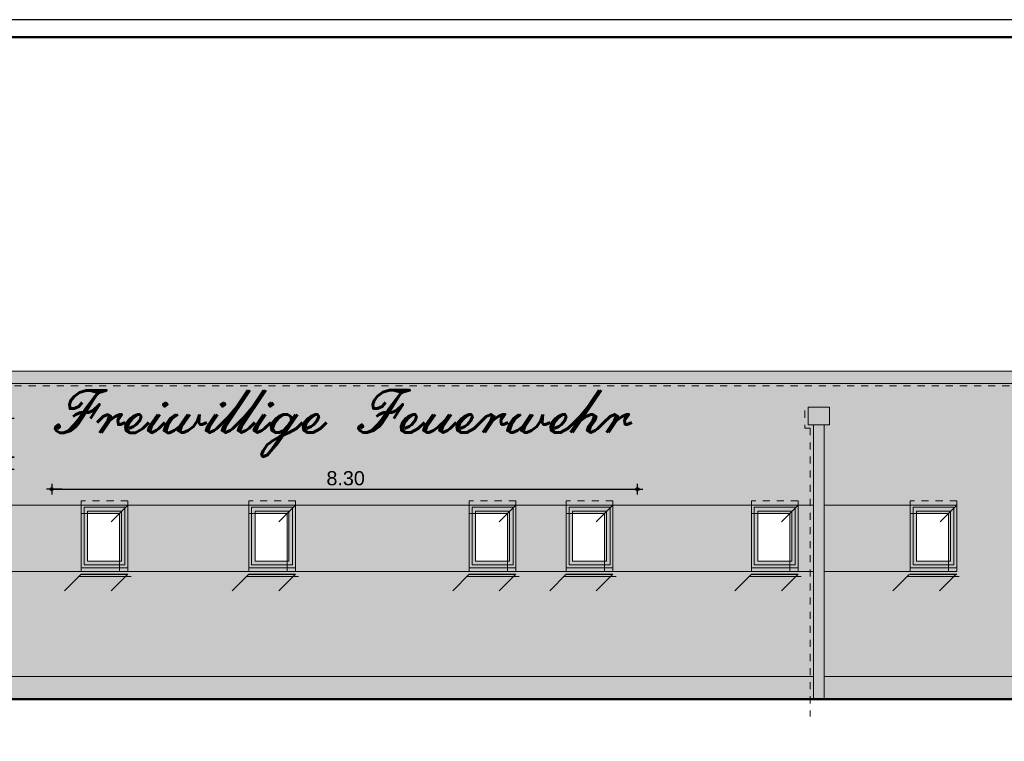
# Model space of a CAD drawing. Header units: metres. Extents: x 1169 to 1496, y -112 to 50.
# Tile 177 of 256: x 1362 to 1376, y -63 to -53. Entities that reach past the tile are written whole.
import ezdxf

# ---------------------------------------------------------------- set-up
doc = ezdxf.new("R2010")
doc.units = ezdxf.units.M
doc.header["$XCLIPFRAME"] = 2
doc.header["$PDMODE"] = 65
for name, pattern in [('AUSGEZOGEN', [0]), ('PUNKT2_S9', [0.0015, 0, -0.0015]), ('STRICHLINIE_S4', [0.4, 0.3, -0.1]), ('VERDECKT2_S2', [0.15, 0.1, -0.05])]:
    doc.linetypes.add(name, pattern=pattern)
for name, color, linetype, lineweight in [('XR$1$Legende', 4, 'AUSGEZOGEN', 13), ('XR$2$Ansicht', 1, 'AUSGEZOGEN', 50), ('XR$2$Design', 4, 'AUSGEZOGEN', 13), ('XR$2$Filling', 4, 'AUSGEZOGEN', 13), ('XR$2$Maßlinie 1_50', 7, 'AUSGEZOGEN', 25), ('XR$2$Türen', 3, 'AUSGEZOGEN', 18), ('XR$2$Wegeflächen', 4, 'AUSGEZOGEN', 13), ('XR$3$Ansicht', 1, 'AUSGEZOGEN', 50), ('XR$3$Muster', 4, 'AUSGEZOGEN', 13), ('XR$3$Möblierung', 4, 'AUSGEZOGEN', 13), ('XR$4$Ansicht', 1, 'AUSGEZOGEN', 50), ('XR$4$Muster', 4, 'AUSGEZOGEN', 13), ('XR$4$Möblierung', 4, 'AUSGEZOGEN', 13), ('XR$5$Möblierung', 4, 'AUSGEZOGEN', 13), ('XR$5$STANDARD_1', 7, 'AUSGEZOGEN', 25)]:
    doc.layers.add(name, color=color, linetype=linetype, lineweight=lineweight)
doc.styles.add('ARIAL', font='arial.ttf')
doc.styles.add('SCRIPTC', font='scriptc_.ttf')
doc.dimstyles.new('DIMSTYLE_3', dxfattribs={"dimtxt": 0.2, "dimasz": 0.15, "dimexe": 0, "dimexo": 1e-06, "dimgap": 0.1, "dimtad": 2, "dimdec": 1, "dimlfac": 100, "dimrnd": 0.5, "dimzin": 4, "dimdsep": 46, "dimtxsty": 'ARIAL', "dimblk1": 'ALL_ML_KREIS', "dimblk2": 'ALL_ML_KREIS', "dimsah": 1, "dimcen": 0, "dimse1": 1, "dimse2": 1, "dimclrd": 7, "dimclre": 7, "dimclrt": 7, "dimadec": 0, "dimazin": 0, "dimtfac": 1, "dimtdec": 0, "dimtix": 1, "dimtmove": 2, "dimatfit": 3, "dimfxl": 0, "dimtvp": 1.2, "dimtzin": 0, "dimlwd": 0, "dimlwe": 25, "dimarcsym": 0})
doc.dimstyles.new('DIMSTYLE_6', dxfattribs={"dimtxt": 0.2, "dimasz": 0.15, "dimexe": 0, "dimexo": 1e-06, "dimgap": 0.1, "dimtad": 2, "dimrnd": 0.005, "dimzin": 4, "dimdsep": 46, "dimtxsty": 'ARIAL', "dimblk1": 'ALL_ML_KREIS', "dimblk2": 'ALL_ML_KREIS', "dimsah": 1, "dimcen": 0, "dimse1": 1, "dimse2": 1, "dimclrd": 7, "dimclre": 7, "dimclrt": 7, "dimadec": 0, "dimazin": 0, "dimtfac": 1, "dimtdec": 0, "dimtix": 1, "dimtmove": 2, "dimatfit": 3, "dimfxl": 0, "dimtzin": 0, "dimlwd": 0, "dimlwe": 25, "dimarcsym": 0})
picture_1 = doc.add_image_def('image1.tif', size_in_pixel=(512, 512))

# ---------------------------------------------------------------- blocks, each defined once
blk = doc.blocks.new('ALL_ML_KREIS')
at = {"color": 0, "linetype": 'ByBlock', "lineweight": -2}
for p, q in [((-1, 0), (0.5, 0)), ((0, -0.5), (0, 0.5))]:
    blk.add_line(p, q, dxfattribs=at)
blk.add_circle((0, 0), 0.15, dxfattribs=at)
blk = doc.blocks.new('*D110')
at = {"layer": 'DEFPOINTS', "color": 7, "linetype": 'AUSGEZOGEN', "lineweight": 25, "transparency": 33554687}
for p in [(1362.635, -58.811), (1370.937, -58.907), (1362.635, -59.269)]:
    blk.add_point(p, dxfattribs=at)
at = {"layer": 'XR$2$Maßlinie 1_50', "color": 7, "linetype": 'AUSGEZOGEN', "lineweight": -2, "transparency": 33554687}
blk.add_line((1362.635, -59.269), (1370.937, -59.269), dxfattribs=at)
at = {"layer": 'XR$2$Maßlinie 1_50', "color": 7, "linetype": 'AUSGEZOGEN', "lineweight": 25, "transparency": 33554687, "xscale": 0.15, "yscale": 0.15, "zscale": 0.15, "rotation": 180}
blk.add_blockref('ALL_ML_KREIS', (1362.635, -59.269), dxfattribs=at)
at = {"layer": 'XR$2$Maßlinie 1_50', "color": 7, "linetype": 'AUSGEZOGEN', "lineweight": 25, "transparency": 33554687, "xscale": 0.15, "yscale": 0.15, "zscale": 0.15}
blk.add_blockref('ALL_ML_KREIS', (1370.937, -59.269), dxfattribs=at)
at = {"layer": 'XR$2$Maßlinie 1_50', "color": 7, "linetype": 'AUSGEZOGEN', "lineweight": 25, "transparency": 33554687, "insert": (1366.801, -59.115), "char_height": 0.2, "width": 0.8, "attachment_point": 5, "style": 'ARIAL'}
blk.add_mtext('\\A1;{\\A1;{8.30\\H0.132000;\\S^ ;}}', dxfattribs=at)
blk = doc.blocks.new('*D111')
at = {"layer": 'DEFPOINTS', "color": 7, "linetype": 'AUSGEZOGEN', "lineweight": 25, "transparency": 33554687}
for p in [(1362.609, -58.817), (1362.027, -58.986), (1365.707, -58.986)]:
    blk.add_point(p, dxfattribs=at)
at = {"layer": 'XR$2$Maßlinie 1_50', "color": 7, "linetype": 'AUSGEZOGEN', "lineweight": -2, "transparency": 33554687}
blk.add_line((1362.027, -58.986), (1362.027, -58.817), dxfattribs=at)
at = {"layer": 'XR$2$Maßlinie 1_50', "color": 7, "linetype": 'AUSGEZOGEN', "lineweight": 25, "transparency": 33554687, "xscale": 0.15, "yscale": 0.15, "zscale": 0.15}
for p, rotation in [((1362.027, -58.817), 90), ((1362.027, -58.986), 270)]:
    blk.add_blockref('ALL_ML_KREIS', p, dxfattribs=dict(at, rotation=rotation))
at = {"layer": 'XR$2$Maßlinie 1_50', "color": 7, "linetype": 'AUSGEZOGEN', "lineweight": 25, "transparency": 33554687, "insert": (1361.802, -58.911), "char_height": 0.2, "width": 0.8, "attachment_point": 5, "rotation": 90, "style": 'ARIAL'}
blk.add_mtext('\\A1;{\\A1;{17\\H0.132000;\\S^ ;}}', dxfattribs=at)
blk = doc.blocks.new('*D112')
at = {"layer": 'DEFPOINTS', "color": 7, "linetype": 'AUSGEZOGEN', "lineweight": 25, "transparency": 33554687}
for p in [(1362.819, -58.269), (1362.027, -58.817), (1362.609, -58.817)]:
    blk.add_point(p, dxfattribs=at)
at = {"layer": 'XR$2$Maßlinie 1_50', "color": 7, "linetype": 'AUSGEZOGEN', "lineweight": -2, "transparency": 33554687}
blk.add_line((1362.027, -58.817), (1362.027, -58.269), dxfattribs=at)
at = {"layer": 'XR$2$Maßlinie 1_50', "color": 7, "linetype": 'AUSGEZOGEN', "lineweight": 25, "transparency": 33554687, "xscale": 0.15, "yscale": 0.15, "zscale": 0.15}
for p, rotation in [((1362.027, -58.269), 90), ((1362.027, -58.817), 270)]:
    blk.add_blockref('ALL_ML_KREIS', p, dxfattribs=dict(at, rotation=rotation))
at = {"layer": 'XR$2$Maßlinie 1_50', "color": 7, "linetype": 'AUSGEZOGEN', "lineweight": 25, "transparency": 33554687, "insert": (1361.873, -58.553), "char_height": 0.2, "width": 0.8, "attachment_point": 5, "rotation": 90, "style": 'ARIAL'}
blk.add_mtext('\\A1;{\\A1;{55\\H0.132000;\\S^ ;}}', dxfattribs=at)

msp = doc.modelspace()

# ---------------------------------------------------------------- hatches: boundary and pattern name
at = {"layer": 'XR$3$Muster', "linetype": 'AUSGEZOGEN', "lineweight": 13, "transparency": 33554687}
msp.add_hatch(color=252, dxfattribs=at).paths.add_polyline_path([(1373.3581, -58.3558), (1373.6581, -58.3558), (1373.6581, -58.1058), (1373.3581, -58.1058)])
h = msp.add_hatch(color=7, dxfattribs=at)
h.set_gradient(color1=(199, 199, 199), color2=(48, 48, 48), one_color=1, name='INVCYLINDER')
h.paths.add_polyline_path([(1373.4331, -62.2451), (1373.5831, -62.2451), (1373.5831, -58.3558), (1373.4331, -58.3558)], flags=0)
at = {"layer": 'XR$3$Möblierung', "linetype": 'AUSGEZOGEN', "lineweight": 13, "true_color": 0x9f9d98, "transparency": 33554687}
msp.add_hatch(color=253, dxfattribs=at).paths.add_polyline_path([(1387.0881, -57.7724), (1387.0881, -57.5951), (1359.8411, -57.5951), (1356.6825, -57.5964), (1356.6825, -57.7724)])
at = {"layer": 'XR$4$Muster', "linetype": 'AUSGEZOGEN', "lineweight": 13, "transparency": 33554687}
msp.add_hatch(color=250, dxfattribs=at).paths.add_polyline_path([(1373.3065, -58.1575), (1373.3581, -58.1058), (1373.3581, -58.3558), (1373.4331, -58.3558), (1373.4331, -62.2451), (1373.3815, -62.2451), (1373.3815, -58.4075), (1373.3065, -58.4075)], flags=16)
for points in [[(1360.5296, -61.9251), (1360.5296, -61.9651), (1373.3815, -61.9651), (1373.3815, -61.9251)], [(1373.5831, -61.9251), (1373.5831, -61.9651), (1378.4281, -61.9651), (1378.4281, -61.9251)]]:
    msp.add_hatch(color=250, dxfattribs=at).paths.add_polyline_path(points)
at = {"layer": 'XR$4$Möblierung', "linetype": 'AUSGEZOGEN', "lineweight": 13, "transparency": 33554687}
for color, points in [(59, [(1387.0581, -57.7724), (1356.7081, -57.7724), (1356.7081, -57.8024), (1387.0581, -57.8024)]), (250, [(1363.0531, -59.6124), (1363.5958, -59.6124), (1363.5958, -60.4351), (1363.7131, -60.4351), (1363.7131, -59.4951), (1363.0531, -59.4951)]), (250, [(1365.4281, -59.6124), (1365.9708, -59.6124), (1365.9708, -60.4351), (1366.0881, -60.4351), (1366.0881, -59.4951), (1365.4281, -59.4951)]), (250, [(1368.5531, -59.6124), (1369.0958, -59.6124), (1369.0958, -60.4351), (1369.2131, -60.4351), (1369.2131, -59.4951), (1368.5531, -59.4951)]), (250, [(1369.9281, -59.6124), (1370.4708, -59.6124), (1370.4708, -60.4351), (1370.5881, -60.4351), (1370.5881, -59.4951), (1369.9281, -59.4951)]), (250, [(1372.5531, -59.6124), (1373.0958, -59.6124), (1373.0958, -60.4351), (1373.2131, -60.4351), (1373.2131, -59.4951), (1372.5531, -59.4951)]), (250, [(1374.8031, -59.6124), (1375.3458, -59.6124), (1375.3458, -60.4351), (1375.4631, -60.4351), (1375.4631, -59.4951), (1374.8031, -59.4951)]), (250, [(1374.7621, -60.5055), (1375.4221, -60.5055), (1375.4526, -60.4751), (1374.7926, -60.4751)])]:
    msp.add_hatch(color=color, dxfattribs=at).paths.add_polyline_path(points)
at = {"layer": 'XR$4$Möblierung', "linetype": 'STRICHLINIE_S4', "lineweight": 13, "transparency": 33554687}
for points in [[(1363.0531, -60.4751), (1360.6781, -60.4751), (1360.6477, -60.5055), (1363.0531, -60.5055)], [(1365.4281, -60.4751), (1363.0531, -60.4751), (1363.0227, -60.5055), (1365.4281, -60.5055)], [(1368.5531, -60.4751), (1365.4281, -60.4751), (1365.3977, -60.5055), (1368.5531, -60.5055)], [(1369.9281, -60.4751), (1368.5531, -60.4751), (1368.5227, -60.5055), (1369.9281, -60.5055)], [(1372.5531, -60.4751), (1369.9281, -60.4751), (1369.8977, -60.5055), (1372.5531, -60.5055)], [(1373.4331, -60.4751), (1372.5526, -60.4751), (1372.5221, -60.5055), (1373.4331, -60.5055)], [(1374.7926, -60.5055), (1374.7926, -60.4751), (1373.5831, -60.4751), (1373.5831, -60.5055)]]:
    msp.add_hatch(color=250, dxfattribs=at).paths.add_polyline_path(points)
at = {"layer": 'XR$5$Möblierung', "linetype": 'AUSGEZOGEN', "lineweight": 13, "true_color": 0xe1d7c9, "transparency": 33554687}
h = msp.add_hatch(color=254, dxfattribs=at)
h.paths.add_polyline_path([(1386.08, -58.1575), (1386.1317, -58.1058), (1386.4317, -58.1058), (1386.4317, -58.3558), (1386.3567, -58.3558), (1386.3567, -58.9251), (1387.0581, -58.9251), (1387.0581, -57.8024), (1356.7681, -57.8024), (1356.7681, -61.9251), (1360.3279, -61.9251), (1360.3279, -60.4351), (1357.9281, -60.4351), (1357.9281, -59.4951), (1360.3279, -59.4951), (1360.3279, -58.4075), (1360.2529, -58.4075), (1360.2529, -58.1575), (1360.3046, -58.1058), (1360.6046, -58.1058), (1360.6046, -58.3558), (1360.5296, -58.3558), (1360.5296, -59.4951), (1373.3815, -59.4951), (1373.3815, -58.4075), (1373.3065, -58.4075), (1373.3065, -58.1575), (1373.3581, -58.1058), (1373.6581, -58.1058), (1373.6581, -58.3558), (1373.5831, -58.3558), (1373.5831, -59.4951), (1375.4631, -59.4951), (1375.4631, -60.4351), (1373.5831, -60.4351), (1373.5831, -61.9251), (1376.8281, -61.9251), (1376.8281, -58.9251), (1386.155, -58.9251), (1386.155, -58.4075), (1386.08, -58.4075)])
h.paths.add_polyline_path([(1360.5296, -60.4351), (1360.5296, -61.9251), (1373.3815, -61.9251), (1373.3815, -60.4351)])
h.paths.add_polyline_path([(1386.8281, -62.2451), (1386.8281, -59.0317), (1386.4281, -59.0317), (1386.4281, -62.2451)])
h.paths.add_polyline_path([(1375.4221, -60.5055), (1374.7621, -60.5055), (1374.7926, -60.4751), (1375.4526, -60.4751)], flags=16)
h.paths.add_polyline_path([(1357.9281, -60.4751), (1358.5881, -60.4751), (1358.5577, -60.5055), (1357.8977, -60.5055)], flags=16)
h.paths.add_polyline_path([(1360.6781, -60.4751), (1361.3381, -60.4751), (1361.3077, -60.5055), (1360.6477, -60.5055)], flags=16)
h.paths.add_polyline_path([(1373.1821, -60.5055), (1372.5221, -60.5055), (1372.5526, -60.4751), (1373.2126, -60.4751)], flags=16)
h.paths.add_polyline_path([(1370.5577, -60.5055), (1369.8977, -60.5055), (1369.9281, -60.4751), (1370.5881, -60.4751)], flags=16)
h.paths.add_polyline_path([(1369.1827, -60.5055), (1368.5227, -60.5055), (1368.5531, -60.4751), (1369.2131, -60.4751)], flags=16)
h.paths.add_polyline_path([(1366.0577, -60.5055), (1365.3977, -60.5055), (1365.4281, -60.4751), (1366.0881, -60.4751)], flags=16)
h.paths.add_polyline_path([(1363.6827, -60.5055), (1363.0227, -60.5055), (1363.0531, -60.4751), (1363.7131, -60.4751)], flags=16)
at = {"layer": 'XR$5$Möblierung', "linetype": 'AUSGEZOGEN', "lineweight": 13, "true_color": 0x861922, "transparency": 33554687}
for points in [[(1363.0531, -60.4351), (1363.0531, -59.4951), (1361.3381, -59.4951), (1361.3381, -60.4351)], [(1365.4281, -59.4951), (1363.7131, -59.4951), (1363.7131, -60.4351), (1365.4281, -60.4351)], [(1368.5531, -60.4351), (1368.5531, -59.4951), (1366.0881, -59.4951), (1366.0881, -60.4351)], [(1369.2131, -60.4351), (1369.9281, -60.4351), (1369.9281, -59.4951), (1369.2131, -59.4951)], [(1372.5531, -60.4351), (1372.5531, -59.4951), (1370.5881, -59.4951), (1370.5881, -60.4351)], [(1373.3815, -59.4951), (1373.2131, -59.4951), (1373.2131, -60.4351), (1373.3815, -60.4351)], [(1374.8031, -60.4351), (1374.8031, -59.4951), (1373.5831, -59.4951), (1373.5831, -60.4351)]]:
    msp.add_hatch(color=246, dxfattribs=at).paths.add_polyline_path(points)
at = {"layer": 'XR$5$Möblierung', "linetype": 'AUSGEZOGEN', "lineweight": 13, "true_color": 0x6b665e, "transparency": 33554687}
for points in [[(1363.5958, -60.2901), (1363.1431, -60.2901), (1363.1431, -59.6124), (1363.0531, -59.6124), (1363.0531, -60.4351), (1363.5958, -60.4351)], [(1365.9708, -60.2901), (1365.5181, -60.2901), (1365.5181, -59.6124), (1365.4281, -59.6124), (1365.4281, -60.4351), (1365.9708, -60.4351)], [(1369.0958, -60.2901), (1368.6431, -60.2901), (1368.6431, -59.6124), (1368.5531, -59.6124), (1368.5531, -60.4351), (1369.0958, -60.4351)], [(1370.4708, -60.2901), (1370.0181, -60.2901), (1370.0181, -59.6124), (1369.9281, -59.6124), (1369.9281, -60.4351), (1370.4708, -60.4351)], [(1373.0958, -60.2901), (1372.6431, -60.2901), (1372.6431, -59.6124), (1372.5531, -59.6124), (1372.5531, -60.4351), (1373.0958, -60.4351)], [(1375.3458, -60.2901), (1374.8931, -60.2901), (1374.8931, -59.6124), (1374.8031, -59.6124), (1374.8031, -60.4351), (1375.3458, -60.4351)]]:
    msp.add_hatch(color=251, dxfattribs=at).paths.add_polyline_path(points)
at = {"layer": 'XR$5$Möblierung', "linetype": 'AUSGEZOGEN', "lineweight": 13, "true_color": 0xc1b7a5, "transparency": 33554687}
for points in [[(1373.3815, -61.9651), (1360.5296, -61.9651), (1360.5296, -62.2451), (1373.3815, -62.2451)], [(1373.5831, -62.2451), (1376.7881, -62.2451), (1376.7881, -61.9651), (1373.5831, -61.9651)]]:
    msp.add_hatch(color=253, dxfattribs=at).paths.add_polyline_path(points)

# ---------------------------------------------------------------- linework, layer by layer
at = {"layer": 'XR$1$Legende', "color": 6, "linetype": 'AUSGEZOGEN', "lineweight": 25, "transparency": 33554687}
msp.add_lwpolyline([(1337.4935, -87.6131), (1396.9435, -87.6131), (1396.9435, -52.6131), (1337.4935, -52.6131), (1337.4935, -87.6131)], close=True, dxfattribs=at)
at = {"layer": 'XR$1$Legende', "color": 1, "linetype": 'AUSGEZOGEN', "lineweight": 50, "transparency": 33554687}
msp.add_lwpolyline([(1338.4935, -87.3631), (1396.6935, -87.3631), (1396.6935, -52.8631), (1338.4935, -52.8631), (1338.4935, -87.3631)], close=True, dxfattribs=at)
at = {"layer": 'XR$2$Ansicht', "color": 4, "linetype": 'AUSGEZOGEN', "lineweight": 13, "transparency": 33554687}
for p, q in [((1356.6825, -57.5951), (1387.0881, -57.5951)), ((1387.0881, -57.7724), (1356.6825, -57.7724)), ((1373.4331, -62.2451), (1373.4331, -58.3558)), ((1373.5831, -62.2451), (1373.5831, -58.3558)), ((1363.0531, -60.4351), (1363.0531, -59.4951)), ((1363.0931, -60.3401), (1363.0931, -59.5251)), ((1363.0931, -59.5251), (1363.6731, -59.5251)), ((1363.1431, -60.2901), (1363.1431, -59.5801)), ((1363.1431, -59.5801), (1363.6231, -59.5801)), ((1363.6231, -59.5801), (1363.6231, -60.2901)), ((1363.6731, -59.5251), (1363.6731, -60.3401)), ((1363.7131, -59.4951), (1363.7131, -60.4351)), ((1365.4281, -60.4351), (1365.4281, -59.4951)), ((1365.4681, -60.3401), (1365.4681, -59.5251)), ((1365.4681, -59.5251), (1366.0481, -59.5251)), ((1365.5181, -60.2901), (1365.5181, -59.5801)), ((1365.5181, -59.5801), (1365.9981, -59.5801)), ((1365.9981, -59.5801), (1365.9981, -60.2901)), ((1366.0481, -59.5251), (1366.0481, -60.3401)), ((1366.0881, -59.4951), (1366.0881, -60.4351)), ((1368.5531, -60.4351), (1368.5531, -59.4951)), ((1368.5931, -60.3401), (1368.5931, -59.5251)), ((1368.5931, -59.5251), (1369.1731, -59.5251)), ((1368.6431, -60.2901), (1368.6431, -59.5801)), ((1368.6431, -59.5801), (1369.1231, -59.5801)), ((1369.1231, -59.5801), (1369.1231, -60.2901)), ((1369.1731, -59.5251), (1369.1731, -60.3401)), ((1369.2131, -59.4951), (1369.2131, -60.4351)), ((1369.9281, -60.4351), (1369.9281, -59.4951)), ((1369.9681, -60.3401), (1369.9681, -59.5251)), ((1369.9681, -59.5251), (1370.5481, -59.5251)), ((1370.0181, -60.2901), (1370.0181, -59.5801)), ((1370.0181, -59.5801), (1370.4981, -59.5801)), ((1370.4981, -59.5801), (1370.4981, -60.2901)), ((1370.5481, -59.5251), (1370.5481, -60.3401)), ((1370.5881, -59.4951), (1370.5881, -60.4351)), ((1372.5531, -60.4351), (1372.5531, -59.4951)), ((1372.5931, -60.3401), (1372.5931, -59.5251)), ((1372.5931, -59.5251), (1373.1731, -59.5251)), ((1372.6431, -60.2901), (1372.6431, -59.5801)), ((1372.6431, -59.5801), (1373.1231, -59.5801)), ((1373.1231, -59.5801), (1373.1231, -60.2901)), ((1373.1731, -59.5251), (1373.1731, -60.3401)), ((1373.2131, -59.4951), (1373.2131, -60.4351)), ((1374.8031, -60.4351), (1374.8031, -59.4951)), ((1374.8431, -60.3401), (1374.8431, -59.5251)), ((1374.8431, -59.5251), (1375.4231, -59.5251)), ((1374.8931, -60.2901), (1374.8931, -59.5801)), ((1374.8931, -59.5801), (1375.3731, -59.5801)), ((1375.3731, -59.5801), (1375.3731, -60.2901)), ((1375.4231, -59.5251), (1375.4231, -60.3401)), ((1375.4631, -59.4951), (1375.4631, -60.4351)), ((1363.0931, -60.3401), (1363.6731, -60.3401)), ((1363.1431, -60.2901), (1363.6231, -60.2901)), ((1365.4681, -60.3401), (1366.0481, -60.3401)), ((1365.5181, -60.2901), (1365.9981, -60.2901)), ((1368.5931, -60.3401), (1369.1731, -60.3401)), ((1368.6431, -60.2901), (1369.1231, -60.2901)), ((1369.9681, -60.3401), (1370.5481, -60.3401)), ((1370.0181, -60.2901), (1370.4981, -60.2901)), ((1372.5931, -60.3401), (1373.1731, -60.3401)), ((1372.6431, -60.2901), (1373.1231, -60.2901)), ((1374.8431, -60.3401), (1375.4231, -60.3401)), ((1374.8931, -60.2901), (1375.3731, -60.2901)), ((1363.0531, -60.4351), (1363.7131, -60.4351)), ((1365.4281, -60.4351), (1366.0881, -60.4351)), ((1368.5531, -60.4351), (1369.2131, -60.4351)), ((1369.9281, -60.4351), (1370.5881, -60.4351)), ((1372.5531, -60.4351), (1373.2131, -60.4351)), ((1374.8031, -60.4351), (1375.4631, -60.4351)), ((1360.5296, -61.9251), (1373.4331, -61.9251)), ((1373.5831, -61.9251), (1378.4281, -61.9251))]:
    msp.add_line(p, q, dxfattribs=at)
at = {"layer": 'XR$2$Ansicht', "color": 4, "linetype": 'VERDECKT2_S2', "lineweight": 13, "transparency": 33554687}
for p, q in [((1363.7131, -59.4351), (1363.0531, -59.4351)), ((1366.0881, -59.4351), (1365.4281, -59.4351)), ((1369.2131, -59.4351), (1368.5531, -59.4351)), ((1370.5881, -59.4351), (1369.9281, -59.4351)), ((1373.2131, -59.4351), (1372.5531, -59.4351)), ((1375.4631, -59.4351), (1374.8031, -59.4351))]:
    msp.add_line(p, q, dxfattribs=at)
at = {"layer": 'XR$2$Ansicht', "color": 4, "linetype": 'AUSGEZOGEN', "lineweight": 13, "transparency": 33554687}
msp.add_lwpolyline([(1373.3581, -58.3558), (1373.6581, -58.3558), (1373.6581, -58.1058), (1373.3581, -58.1058), (1373.3581, -58.3558)], close=True, dxfattribs=at)
at = {"layer": 'XR$2$Design', "color": 3, "linetype": 'AUSGEZOGEN', "lineweight": 13, "transparency": 33554687}
for p, q in [((1363.0531, -60.3851), (1363.7131, -60.3851)), ((1365.4281, -60.3851), (1366.0881, -60.3851)), ((1368.5531, -60.3851), (1369.2131, -60.3851)), ((1369.9281, -60.3851), (1370.5881, -60.3851)), ((1372.5531, -60.3851), (1373.2131, -60.3851)), ((1374.8031, -60.3851), (1375.4631, -60.3851))]:
    msp.add_line(p, q, dxfattribs=at)
at = {"layer": 'XR$2$Design', "color": 3, "linetype": 'AUSGEZOGEN', "lineweight": 25, "transparency": 33554687}
for p, q in [((1363.0531, -60.4751), (1363.7131, -60.4751)), ((1365.4281, -60.4751), (1366.0881, -60.4751)), ((1368.5531, -60.4751), (1369.2131, -60.4751)), ((1369.9281, -60.4751), (1370.5881, -60.4751)), ((1372.5531, -60.4751), (1373.2131, -60.4751)), ((1374.8031, -60.4751), (1375.4631, -60.4751))]:
    msp.add_line(p, q, dxfattribs=at)
at = {"layer": 'XR$2$Filling', "color": 52, "linetype": 'AUSGEZOGEN', "lineweight": 13, "transparency": 33554687}
for p, q in [((1373.4331, -59.4951), (1360.5296, -59.4951)), ((1375.4481, -59.4951), (1373.5831, -59.4951)), ((1373.4331, -60.4351), (1360.5296, -60.4351)), ((1375.4535, -60.4351), (1373.5885, -60.4351))]:
    msp.add_line(p, q, dxfattribs=at)
at = {"layer": 'XR$2$Türen', "color": 3, "linetype": 'AUSGEZOGEN', "lineweight": 13, "transparency": 33554687}
for p, q in [((1363.0531, -59.4951), (1363.0531, -59.4351)), ((1363.7131, -59.4951), (1363.7131, -59.4351)), ((1365.4281, -59.4951), (1365.4281, -59.4351)), ((1366.0881, -59.4951), (1366.0881, -59.4351)), ((1368.5531, -59.4951), (1368.5531, -59.4351)), ((1369.2131, -59.4951), (1369.2131, -59.4351)), ((1369.9281, -59.4951), (1369.9281, -59.4351)), ((1370.5881, -59.4951), (1370.5881, -59.4351)), ((1372.5531, -59.4951), (1372.5531, -59.4351)), ((1373.2131, -59.4951), (1373.2131, -59.4351)), ((1374.8031, -59.4951), (1374.8031, -59.4351)), ((1375.4631, -59.4951), (1375.4631, -59.4351)), ((1363.7131, -59.4951), (1363.0531, -59.4951)), ((1366.0881, -59.4951), (1365.4281, -59.4951)), ((1369.2131, -59.4951), (1368.5531, -59.4951)), ((1370.5881, -59.4951), (1369.9281, -59.4951)), ((1373.2131, -59.4951), (1372.5531, -59.4951)), ((1375.4631, -59.4951), (1374.8031, -59.4951))]:
    msp.add_line(p, q, dxfattribs=at)
at = {"layer": 'XR$2$Wegeflächen', "color": 1, "linetype": 'AUSGEZOGEN', "lineweight": 50, "transparency": 33554687}
msp.add_line((1389.613, -62.2451), (1338.7717, -62.2451), dxfattribs=at)
at = {"layer": 'XR$4$Ansicht', "color": 7, "linetype": 'PUNKT2_S9', "lineweight": 13, "transparency": 33554687}
for p, q in [((1356.7081, -57.8024), (1387.0581, -57.8024)), ((1373.3083, -58.1557), (1373.3083, -58.4057)), ((1373.3083, -58.4057), (1373.3833, -58.4057)), ((1373.3833, -58.4057), (1373.3833, -62.4917))]:
    msp.add_line(p, q, dxfattribs=at)
at = {"layer": 'XR$4$Ansicht', "color": 35, "linetype": 'AUSGEZOGEN', "lineweight": 13, "transparency": 33554687}
for p, q in [((1363.7131, -59.4951), (1363.4784, -59.7298)), ((1366.0881, -59.4951), (1365.8534, -59.7298)), ((1369.2131, -59.4951), (1368.9784, -59.7298)), ((1370.5881, -59.4951), (1370.3534, -59.7298)), ((1373.2131, -59.4951), (1372.9784, -59.7298)), ((1375.4631, -59.4951), (1375.2284, -59.7298)), ((1363.5958, -59.6124), (1363.0531, -59.6124)), ((1363.5958, -59.6024), (1363.5958, -60.4351)), ((1365.9708, -59.6124), (1365.4281, -59.6124)), ((1365.9708, -59.6024), (1365.9708, -60.4351)), ((1369.0958, -59.6124), (1368.5531, -59.6124)), ((1369.0958, -59.6024), (1369.0958, -60.4351)), ((1370.4708, -59.6124), (1369.9281, -59.6124)), ((1370.4708, -59.6024), (1370.4708, -60.4351)), ((1373.0958, -59.6124), (1372.5531, -59.6124)), ((1373.0958, -59.6024), (1373.0958, -60.4351)), ((1375.3458, -59.6124), (1374.8031, -59.6124)), ((1375.3458, -59.6024), (1375.3458, -60.4351)), ((1363.0531, -60.4751), (1362.8184, -60.7098)), ((1363.0109, -60.5055), (1363.7589, -60.5055)), ((1363.7131, -60.4751), (1363.4784, -60.7098)), ((1365.4281, -60.4751), (1365.1934, -60.7098)), ((1365.3859, -60.5055), (1366.1339, -60.5055)), ((1366.0881, -60.4751), (1365.8534, -60.7098)), ((1368.5531, -60.4751), (1368.3184, -60.7098)), ((1368.5109, -60.5055), (1369.2589, -60.5055)), ((1369.2131, -60.4751), (1368.9784, -60.7098)), ((1369.9281, -60.4751), (1369.6934, -60.7098)), ((1369.8859, -60.5055), (1370.6339, -60.5055)), ((1370.5881, -60.4751), (1370.3534, -60.7098)), ((1372.5526, -60.4751), (1372.3178, -60.7098)), ((1372.5103, -60.5055), (1373.2583, -60.5055)), ((1373.2126, -60.4751), (1372.9778, -60.7098)), ((1374.7926, -60.4751), (1374.5578, -60.7098)), ((1374.7503, -60.5055), (1375.4983, -60.5055)), ((1375.4526, -60.4751), (1375.2178, -60.7098))]:
    msp.add_line(p, q, dxfattribs=at)

# ---------------------------------------------------------------- texts
at = {"layer": 'XR$5$STANDARD_1', "color": 1, "linetype": 'AUSGEZOGEN', "lineweight": 13, "transparency": 33554687, "insert": (1362.6351, -58.8114), "char_height": 0.6, "width": 8.488873, "attachment_point": 7, "rotation": 0.0189, "style": 'SCRIPTC'}
msp.add_mtext('\\W1.10;\\Q19.0;Freiwillige Feuerwehr', dxfattribs=at)

# ---------------------------------------------------------------- dimensions: what is measured, and where the dimension line sits
at = {"layer": 'XR$2$Maßlinie 1_50', "color": 7, "linetype": 'AUSGEZOGEN', "lineweight": 25, "transparency": 33554687}
for base, p1, p2, picture, middle in [((1362.0266, -58.269), (1362.609, -58.8172), (1362.8192, -58.269), '*D112', (1361.8731, -58.5529)), ((1362.0266, -58.8172), (1365.7066, -58.9861), (1362.609, -58.8172), '*D111', (1361.8016, -58.9107))]:
    dim = msp.add_linear_dim(base=base, p1=p1, p2=p2, angle=90, dimstyle='DIMSTYLE_3', override={"dimpost": '<>', "dimclrd": 7, "dimclre": 7, "dimclrt": 7, "dimlwd": 0, "dimlwe": 25}, dxfattribs=at)
    dim.commit()
    dim.dimension.update_dxf_attribs({"geometry": picture, "text_midpoint": middle, "dimtype": 160})
dim = msp.add_linear_dim(base=(1370.9371, -59.2688), p1=(1362.6351, -58.8114), p2=(1370.9371, -58.9068), dimstyle='DIMSTYLE_6', override={"dimpost": '<>', "dimclrd": 7, "dimclre": 7, "dimclrt": 7, "dimlwd": 0, "dimlwe": 25}, dxfattribs=at)
dim.commit()
dim.dimension.update_dxf_attribs({"geometry": '*D110', "text_midpoint": (1366.8009, -59.1152), "dimtype": 160})

# ---------------------------------------------------------------- pictures from other files: only their frames are drawn
at = {"layer": 'XR$3$Ansicht', "color": 4, "linetype": 'AUSGEZOGEN', "lineweight": 13, "transparency": 33554687}
image = msp.add_image(picture_1, insert=(1363.1431, -60.2901), size_in_units=(0.48, 0.71), dxfattribs=at)
image.set_boundary_path([(511.5, 511.5), (511.5, -0.5), (-0.5, -0.5), (-0.5, 511.5), (511.5, 511.5)])
image = msp.add_image(picture_1, insert=(1365.5181, -60.2901), size_in_units=(0.48, 0.71), dxfattribs=at)
image.set_boundary_path([(511.5, 511.5), (511.5, -0.5), (-0.5, -0.5), (-0.5, 511.5), (511.5, 511.5)])
image = msp.add_image(picture_1, insert=(1368.6431, -60.2901), size_in_units=(0.48, 0.71), dxfattribs=at)
image.set_boundary_path([(511.5, 511.5), (511.5, -0.5), (-0.5, -0.5), (-0.5, 511.5), (511.5, 511.5)])
image = msp.add_image(picture_1, insert=(1370.0181, -60.2901), size_in_units=(0.48, 0.71), dxfattribs=at)
image.set_boundary_path([(511.5, 511.5), (511.5, -0.5), (-0.5, -0.5), (-0.5, 511.5), (511.5, 511.5)])
image = msp.add_image(picture_1, insert=(1372.6431, -60.2901), size_in_units=(0.48, 0.71), dxfattribs=at)
image.set_boundary_path([(511.5, 511.5), (511.5, -0.5), (-0.5, -0.5), (-0.5, 511.5), (511.5, 511.5)])
image = msp.add_image(picture_1, insert=(1374.8931, -60.2901), size_in_units=(0.48, 0.71), dxfattribs=at)
image.set_boundary_path([(511.5, 511.5), (511.5, -0.5), (-0.5, -0.5), (-0.5, 511.5), (511.5, 511.5)])

doc.saveas('drawing.dxf')
